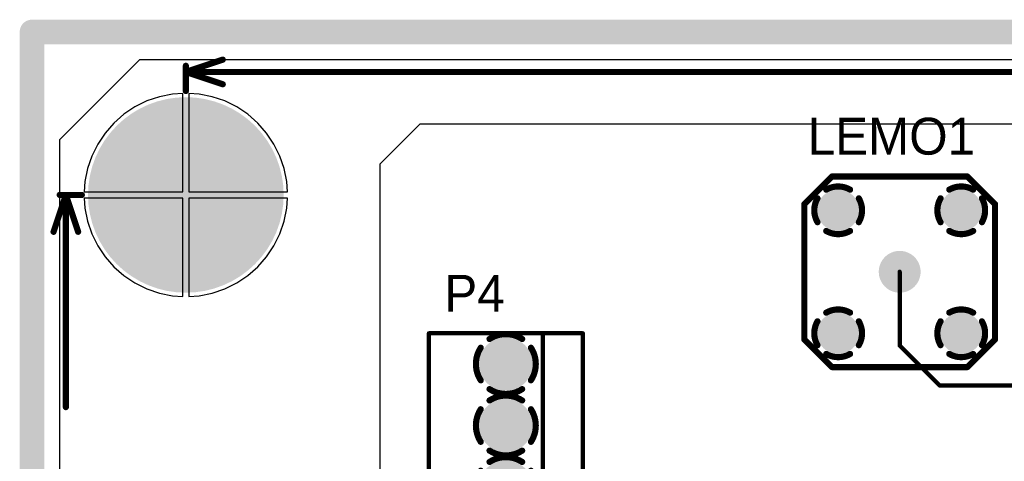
# Model space of a CAD drawing. Extents: x 0.11 to 7.09, y 0.98 to 2.62.
# Tile 2 of 15: x 0.11 to 1.71, y 1.9 to 2.62. Entities that reach past the tile are written whole.
import ezdxf

# ---------------------------------------------------------------- set-up
doc = ezdxf.new("R2010")
doc.units = 0
doc.layers.get('0').update_dxf_attribs({"linetype": 'CONTINUOUS'})
for name, color, linetype in [('BOTTOMLAYER', 5, 'CONTINUOUS'), ('BOTTOMSOLDER', 6, 'CONTINUOUS'), ('INTERNALPLANE1', 76, 'CONTINUOUS'), ('INTERNALPLANE2', 16, 'CONTINUOUS'), ('INTERNALPLANE3', 216, 'CONTINUOUS'), ('INTERNALPLANE4', 136, 'CONTINUOUS'), ('MULTILAYER', 9, 'CONTINUOUS'), ('PADHOLE', 156, 'CONTINUOUS'), ('TOPLAYER', 1, 'CONTINUOUS'), ('TOPOVERLAY', 2, 'CONTINUOUS'), ('TOPSOLDER', 216, 'CONTINUOUS')]:
    doc.layers.add(name, color=color, linetype=linetype)

# ---------------------------------------------------------------- blocks, each defined once
blk = doc.blocks.new('KK6373_1')
at = {"layer": 'BOTTOMLAYER', "const_width": 0.0335}
for points in [[(-0.0168, 0, 1), (0.0168, 0, 1)], [(0.0833, 0, 1), (0.1168, 0, 1)], [(0.1832, 0, 1), (0.2167, 0, 1)], [(0.2833, 0, 1), (0.3167, 0, 1)], [(0.3832, 0, 1), (0.4168, 0, 1)], [(0.4833, 0, 1), (0.5168, 0, 1)]]:
    blk.add_lwpolyline(points, format="xyb", close=True, dxfattribs=at)
at = {"layer": 'BOTTOMSOLDER', "const_width": 0.0375}
for points in [[(-0.0187, 0, 1), (0.0187, 0, 1)], [(0.0813, 0, 1), (0.1187, 0, 1)], [(0.1812, 0, 1), (0.2188, 0, 1)], [(0.2812, 0, 1), (0.3187, 0, 1)], [(0.3812, 0, 1), (0.4188, 0, 1)], [(0.4813, 0, 1), (0.5188, 0, 1)]]:
    blk.add_lwpolyline(points, format="xyb", close=True, dxfattribs=at)
at = {"layer": 'INTERNALPLANE1', "const_width": 0.01}
for points in [[(0.0735, 0.0408, -0.296213), (0.1265, 0.0408)], [(0.0592, -0.0265, -0.296213), (0.0592, 0.0265)], [(0.1408, 0.0265, -0.296213), (0.1408, -0.0265)], [(0.1265, -0.0408, -0.296213), (0.0735, -0.0408)]]:
    blk.add_lwpolyline(points, format="xyb", dxfattribs=at)
at = {"layer": 'INTERNALPLANE1'}
for points, const_width in [([(-0.0218, 0, 1), (0.0218, 0, 1)], 0.0436), ([(0.071, 0.0408, 1), (0.076, 0.0408, 1)], 0.005), ([(0.124, 0.0408, 1), (0.129, 0.0408, 1)], 0.005), ([(0.1782, 0, 1), (0.2218, 0, 1)], 0.0436), ([(0.2782, 0, 1), (0.3218, 0, 1)], 0.0436), ([(0.3782, 0, 1), (0.4218, 0, 1)], 0.0436), ([(0.4782, 0, 1), (0.5218, 0, 1)], 0.0436), ([(0.0567, 0.0265, 1), (0.0617, 0.0265, 1)], 0.005), ([(0.1383, 0.0265, 1), (0.1433, 0.0265, 1)], 0.005), ([(0.0567, -0.0265, 1), (0.0617, -0.0265, 1)], 0.005), ([(0.1383, -0.0265, 1), (0.1433, -0.0265, 1)], 0.005), ([(0.071, -0.0408, 1), (0.076, -0.0408, 1)], 0.005), ([(0.124, -0.0408, 1), (0.129, -0.0408, 1)], 0.005)]:
    blk.add_lwpolyline(points, format="xyb", close=True, dxfattribs=dict(at, const_width=const_width))
at = {"layer": 'INTERNALPLANE2', "const_width": 0.01}
for points in [[(-0.0265, 0.0408, -0.296213), (0.0265, 0.0408)], [(-0.0408, -0.0265, -0.296213), (-0.0408, 0.0265)], [(0.0408, 0.0265, -0.296213), (0.0408, -0.0265)], [(0.0265, -0.0408, -0.296213), (-0.0265, -0.0408)]]:
    blk.add_lwpolyline(points, format="xyb", dxfattribs=at)
at = {"layer": 'INTERNALPLANE2'}
for points, const_width in [([(-0.029, 0.0408, 1), (-0.024, 0.0408, 1)], 0.005), ([(0.024, 0.0408, 1), (0.029, 0.0408, 1)], 0.005), ([(0.0782, 0, 1), (0.1218, 0, 1)], 0.0436), ([(0.1782, 0, 1), (0.2218, 0, 1)], 0.0436), ([(0.2782, 0, 1), (0.3218, 0, 1)], 0.0436), ([(0.3782, 0, 1), (0.4218, 0, 1)], 0.0436), ([(0.4782, 0, 1), (0.5218, 0, 1)], 0.0436), ([(-0.0433, 0.0265, 1), (-0.0383, 0.0265, 1)], 0.005), ([(0.0383, 0.0265, 1), (0.0433, 0.0265, 1)], 0.005), ([(-0.0433, -0.0265, 1), (-0.0383, -0.0265, 1)], 0.005), ([(0.0383, -0.0265, 1), (0.0433, -0.0265, 1)], 0.005), ([(-0.029, -0.0408, 1), (-0.024, -0.0408, 1)], 0.005), ([(0.024, -0.0408, 1), (0.029, -0.0408, 1)], 0.005)]:
    blk.add_lwpolyline(points, format="xyb", close=True, dxfattribs=dict(at, const_width=const_width))
at = {"layer": 'INTERNALPLANE3', "const_width": 0.01}
for points in [[(0.1735, 0.0408, -0.296213), (0.2265, 0.0408)], [(0.1592, -0.0265, -0.296213), (0.1592, 0.0265)], [(0.2408, 0.0265, -0.296213), (0.2408, -0.0265)], [(0.2265, -0.0408, -0.296213), (0.1735, -0.0408)]]:
    blk.add_lwpolyline(points, format="xyb", dxfattribs=at)
at = {"layer": 'INTERNALPLANE3'}
for points, const_width in [([(-0.0218, 0, 1), (0.0218, 0, 1)], 0.0436), ([(0.0782, 0, 1), (0.1218, 0, 1)], 0.0436), ([(0.171, 0.0408, 1), (0.176, 0.0408, 1)], 0.005), ([(0.224, 0.0408, 1), (0.229, 0.0408, 1)], 0.005), ([(0.2782, 0, 1), (0.3218, 0, 1)], 0.0436), ([(0.3782, 0, 1), (0.4218, 0, 1)], 0.0436), ([(0.4782, 0, 1), (0.5218, 0, 1)], 0.0436), ([(0.1567, 0.0265, 1), (0.1617, 0.0265, 1)], 0.005), ([(0.2383, 0.0265, 1), (0.2433, 0.0265, 1)], 0.005), ([(0.1567, -0.0265, 1), (0.1617, -0.0265, 1)], 0.005), ([(0.2383, -0.0265, 1), (0.2433, -0.0265, 1)], 0.005), ([(0.171, -0.0408, 1), (0.176, -0.0408, 1)], 0.005), ([(0.224, -0.0408, 1), (0.229, -0.0408, 1)], 0.005)]:
    blk.add_lwpolyline(points, format="xyb", close=True, dxfattribs=dict(at, const_width=const_width))
at = {"layer": 'INTERNALPLANE4', "const_width": 0.01}
for points in [[(0.3735, 0.0408, -0.296213), (0.4265, 0.0408)], [(0.3592, -0.0265, -0.296213), (0.3592, 0.0265)], [(0.4408, 0.0265, -0.296213), (0.4408, -0.0265)], [(0.4265, -0.0408, -0.296213), (0.3735, -0.0408)]]:
    blk.add_lwpolyline(points, format="xyb", dxfattribs=at)
at = {"layer": 'INTERNALPLANE4'}
for points, const_width in [([(-0.0218, 0, 1), (0.0218, 0, 1)], 0.0436), ([(0.0782, 0, 1), (0.1218, 0, 1)], 0.0436), ([(0.1782, 0, 1), (0.2218, 0, 1)], 0.0436), ([(0.2782, 0, 1), (0.3218, 0, 1)], 0.0436), ([(0.371, 0.0408, 1), (0.376, 0.0408, 1)], 0.005), ([(0.424, 0.0408, 1), (0.429, 0.0408, 1)], 0.005), ([(0.4782, 0, 1), (0.5218, 0, 1)], 0.0436), ([(0.3567, 0.0265, 1), (0.3617, 0.0265, 1)], 0.005), ([(0.4383, 0.0265, 1), (0.4433, 0.0265, 1)], 0.005), ([(0.3567, -0.0265, 1), (0.3617, -0.0265, 1)], 0.005), ([(0.4383, -0.0265, 1), (0.4433, -0.0265, 1)], 0.005), ([(0.371, -0.0408, 1), (0.376, -0.0408, 1)], 0.005), ([(0.424, -0.0408, 1), (0.429, -0.0408, 1)], 0.005)]:
    blk.add_lwpolyline(points, format="xyb", close=True, dxfattribs=dict(at, const_width=const_width))
at = {"layer": 'MULTILAYER', "const_width": 0.0335}
for points in [[(-0.0168, 0, 1), (0.0168, 0, 1)], [(0.0833, 0, 1), (0.1168, 0, 1)], [(0.1832, 0, 1), (0.2167, 0, 1)], [(0.2833, 0, 1), (0.3167, 0, 1)], [(0.3832, 0, 1), (0.4168, 0, 1)], [(0.4833, 0, 1), (0.5168, 0, 1)]]:
    blk.add_lwpolyline(points, format="xyb", close=True, dxfattribs=at)
at = {"layer": 'PADHOLE', "const_width": 0.0236}
for points in [[(-0.0118, 0, 1), (0.0118, 0, 1)], [(0.0882, 0, 1), (0.1118, 0, 1)], [(0.1882, 0, 1), (0.2118, 0, 1)], [(0.2882, 0, 1), (0.3118, 0, 1)], [(0.3882, 0, 1), (0.4118, 0, 1)], [(0.4882, 0, 1), (0.5118, 0, 1)]]:
    blk.add_lwpolyline(points, format="xyb", close=True, dxfattribs=at)
at = {"layer": 'TOPLAYER', "const_width": 0.0335}
for points in [[(-0.0168, 0, 1), (0.0168, 0, 1)], [(0.0833, 0, 1), (0.1168, 0, 1)], [(0.1832, 0, 1), (0.2167, 0, 1)], [(0.2833, 0, 1), (0.3167, 0, 1)], [(0.3832, 0, 1), (0.4168, 0, 1)], [(0.4833, 0, 1), (0.5168, 0, 1)]]:
    blk.add_lwpolyline(points, format="xyb", close=True, dxfattribs=at)
at = {"layer": 'TOPOVERLAY', "const_width": 0.007}
for points in [[(0.55, 0.125), (-0.05, 0.125)], [(-0.05, -0.125), (-0.05, 0.125)], [(0.35, 0.06), (0.35, 0.125)], [(0.55, -0.125), (0.55, 0.125)], [(0.35, 0.06), (-0.05, 0.06)], [(0.55, 0.06), (0.35, 0.06)], [(0.55, -0.125), (-0.05, -0.125)]]:
    blk.add_lwpolyline(points, dxfattribs=at)
at = {"layer": 'TOPOVERLAY', "const_width": 0.0035}
for points in [[(-0.0517, 0.125, 1), (-0.0483, 0.125, 1)], [(-0.0517, 0.125, 1), (-0.0483, 0.125, 1)], [(0.3483, 0.125, 1), (0.3518, 0.125, 1)], [(0.5483, 0.125, 1), (0.5517, 0.125, 1)], [(0.5483, 0.125, 1), (0.5517, 0.125, 1)], [(-0.0517, 0.06, 1), (-0.0483, 0.06, 1)], [(0.3483, 0.06, 1), (0.3518, 0.06, 1)], [(0.3483, 0.06, 1), (0.3518, 0.06, 1)], [(0.3483, 0.06, 1), (0.3518, 0.06, 1)], [(0.5483, 0.06, 1), (0.5517, 0.06, 1)], [(-0.0517, -0.125, 1), (-0.0483, -0.125, 1)], [(-0.0517, -0.125, 1), (-0.0483, -0.125, 1)], [(0.5483, -0.125, 1), (0.5517, -0.125, 1)], [(0.5483, -0.125, 1), (0.5517, -0.125, 1)]]:
    blk.add_lwpolyline(points, format="xyb", close=True, dxfattribs=at)
at = {"layer": 'TOPSOLDER', "const_width": 0.0375}
for points in [[(-0.0187, 0, 1), (0.0187, 0, 1)], [(0.0813, 0, 1), (0.1187, 0, 1)], [(0.1812, 0, 1), (0.2188, 0, 1)], [(0.2812, 0, 1), (0.3187, 0, 1)], [(0.3812, 0, 1), (0.4188, 0, 1)], [(0.4813, 0, 1), (0.5188, 0, 1)]]:
    blk.add_lwpolyline(points, format="xyb", close=True, dxfattribs=at)
blk = doc.blocks.new('LEMO_EPA_00_14')
at = {"layer": 'BOTTOMLAYER', "const_width": 0.03}
for points in [[(-0.115, 0.1, 1), (-0.085, 0.1, 1)], [(0.085, 0.1, 1), (0.115, 0.1, 1)], [(-0.015, 0, 1), (0.015, 0, 1)], [(-0.115, -0.1, 1), (-0.085, -0.1, 1)], [(0.085, -0.1, 1), (0.115, -0.1, 1)]]:
    blk.add_lwpolyline(points, format="xyb", close=True, dxfattribs=at)
at = {"layer": 'BOTTOMSOLDER', "const_width": 0.034}
for points in [[(-0.117, 0.1, 1), (-0.083, 0.1, 1)], [(0.083, 0.1, 1), (0.117, 0.1, 1)], [(-0.017, 0, 1), (0.017, 0, 1)], [(-0.117, -0.1, 1), (-0.083, -0.1, 1)], [(0.083, -0.1, 1), (0.117, -0.1, 1)]]:
    blk.add_lwpolyline(points, format="xyb", close=True, dxfattribs=at)
at = {"layer": 'INTERNALPLANE1', "const_width": 0.0338}
for points in [[(-0.1169, 0.1, 1), (-0.0831, 0.1, 1)], [(0.0831, 0.1, 1), (0.1169, 0.1, 1)], [(-0.0169, 0, 1), (0.0169, 0, 1)], [(-0.1169, -0.1, 1), (-0.0831, -0.1, 1)], [(0.0831, -0.1, 1), (0.1169, -0.1, 1)]]:
    blk.add_lwpolyline(points, format="xyb", close=True, dxfattribs=at)
at = {"layer": 'INTERNALPLANE2', "const_width": 0.01}
for points in [[(-0.1194, 0.1336, -0.267949), (-0.0806, 0.1336)], [(0.0806, 0.1336, -0.267949), (0.1194, 0.1336)], [(-0.1336, 0.0806, -0.267949), (-0.1336, 0.1194)], [(-0.0664, 0.1194, -0.267949), (-0.0664, 0.0806)], [(0.0664, 0.0806, -0.267949), (0.0664, 0.1194)], [(0.1336, 0.1194, -0.267949), (0.1336, 0.0806)], [(-0.0806, 0.0664, -0.267949), (-0.1194, 0.0664)], [(0.1194, 0.0664, -0.267949), (0.0806, 0.0664)], [(-0.1194, -0.0664, -0.267949), (-0.0806, -0.0664)], [(0.0806, -0.0664, -0.267949), (0.1194, -0.0664)], [(-0.1336, -0.1194, -0.267949), (-0.1336, -0.0806)], [(-0.0664, -0.0806, -0.267949), (-0.0664, -0.1194)], [(0.0664, -0.1194, -0.267949), (0.0664, -0.0806)], [(0.1336, -0.0806, -0.267949), (0.1336, -0.1194)], [(-0.0806, -0.1336, -0.267949), (-0.1194, -0.1336)], [(0.1194, -0.1336, -0.267949), (0.0806, -0.1336)]]:
    blk.add_lwpolyline(points, format="xyb", dxfattribs=at)
at = {"layer": 'INTERNALPLANE2'}
for points, const_width in [([(-0.1219, 0.1336, 1), (-0.1169, 0.1336, 1)], 0.005), ([(-0.0831, 0.1336, 1), (-0.0781, 0.1336, 1)], 0.005), ([(0.0781, 0.1336, 1), (0.0831, 0.1336, 1)], 0.005), ([(0.1169, 0.1336, 1), (0.1219, 0.1336, 1)], 0.005), ([(-0.1361, 0.1194, 1), (-0.1311, 0.1194, 1)], 0.005), ([(-0.0689, 0.1194, 1), (-0.0639, 0.1194, 1)], 0.005), ([(0.0639, 0.1194, 1), (0.0689, 0.1194, 1)], 0.005), ([(0.1311, 0.1194, 1), (0.1361, 0.1194, 1)], 0.005), ([(-0.1361, 0.0806, 1), (-0.1311, 0.0806, 1)], 0.005), ([(-0.0689, 0.0806, 1), (-0.0639, 0.0806, 1)], 0.005), ([(0.0639, 0.0806, 1), (0.0689, 0.0806, 1)], 0.005), ([(0.1311, 0.0806, 1), (0.1361, 0.0806, 1)], 0.005), ([(-0.1219, 0.0664, 1), (-0.1169, 0.0664, 1)], 0.005), ([(-0.0831, 0.0664, 1), (-0.0781, 0.0664, 1)], 0.005), ([(0.0781, 0.0664, 1), (0.0831, 0.0664, 1)], 0.005), ([(0.1169, 0.0664, 1), (0.1219, 0.0664, 1)], 0.005), ([(-0.0169, 0, 1), (0.0169, 0, 1)], 0.0338), ([(-0.1219, -0.0664, 1), (-0.1169, -0.0664, 1)], 0.005), ([(-0.0831, -0.0664, 1), (-0.0781, -0.0664, 1)], 0.005), ([(0.0781, -0.0664, 1), (0.0831, -0.0664, 1)], 0.005), ([(0.1169, -0.0664, 1), (0.1219, -0.0664, 1)], 0.005), ([(-0.1361, -0.0806, 1), (-0.1311, -0.0806, 1)], 0.005), ([(-0.0689, -0.0806, 1), (-0.0639, -0.0806, 1)], 0.005), ([(0.0639, -0.0806, 1), (0.0689, -0.0806, 1)], 0.005), ([(0.1311, -0.0806, 1), (0.1361, -0.0806, 1)], 0.005), ([(-0.1361, -0.1194, 1), (-0.1311, -0.1194, 1)], 0.005), ([(-0.0689, -0.1194, 1), (-0.0639, -0.1194, 1)], 0.005), ([(0.0639, -0.1194, 1), (0.0689, -0.1194, 1)], 0.005), ([(0.1311, -0.1194, 1), (0.1361, -0.1194, 1)], 0.005), ([(-0.1219, -0.1336, 1), (-0.1169, -0.1336, 1)], 0.005), ([(-0.0831, -0.1336, 1), (-0.0781, -0.1336, 1)], 0.005), ([(0.0781, -0.1336, 1), (0.0831, -0.1336, 1)], 0.005), ([(0.1169, -0.1336, 1), (0.1219, -0.1336, 1)], 0.005)]:
    blk.add_lwpolyline(points, format="xyb", close=True, dxfattribs=dict(at, const_width=const_width))
at = {"layer": 'INTERNALPLANE3', "const_width": 0.0338}
for points in [[(-0.1169, 0.1, 1), (-0.0831, 0.1, 1)], [(0.0831, 0.1, 1), (0.1169, 0.1, 1)], [(-0.0169, 0, 1), (0.0169, 0, 1)], [(-0.1169, -0.1, 1), (-0.0831, -0.1, 1)], [(0.0831, -0.1, 1), (0.1169, -0.1, 1)]]:
    blk.add_lwpolyline(points, format="xyb", close=True, dxfattribs=at)
at = {"layer": 'INTERNALPLANE4', "const_width": 0.0338}
for points in [[(-0.1169, 0.1, 1), (-0.0831, 0.1, 1)], [(0.0831, 0.1, 1), (0.1169, 0.1, 1)], [(-0.0169, 0, 1), (0.0169, 0, 1)], [(-0.1169, -0.1, 1), (-0.0831, -0.1, 1)], [(0.0831, -0.1, 1), (0.1169, -0.1, 1)]]:
    blk.add_lwpolyline(points, format="xyb", close=True, dxfattribs=at)
at = {"layer": 'MULTILAYER', "const_width": 0.03}
for points in [[(-0.115, 0.1, 1), (-0.085, 0.1, 1)], [(0.085, 0.1, 1), (0.115, 0.1, 1)], [(-0.015, 0, 1), (0.015, 0, 1)], [(-0.115, -0.1, 1), (-0.085, -0.1, 1)], [(0.085, -0.1, 1), (0.115, -0.1, 1)]]:
    blk.add_lwpolyline(points, format="xyb", close=True, dxfattribs=at)
at = {"layer": 'PADHOLE', "const_width": 0.0138}
for points in [[(-0.1069, 0.1, 1), (-0.0931, 0.1, 1)], [(0.0931, 0.1, 1), (0.1069, 0.1, 1)], [(-0.0069, 0, 1), (0.0069, 0, 1)], [(-0.1069, -0.1, 1), (-0.0931, -0.1, 1)], [(0.0931, -0.1, 1), (0.1069, -0.1, 1)]]:
    blk.add_lwpolyline(points, format="xyb", close=True, dxfattribs=at)
at = {"layer": 'TOPLAYER', "const_width": 0.03}
for points in [[(-0.115, 0.1, 1), (-0.085, 0.1, 1)], [(0.085, 0.1, 1), (0.115, 0.1, 1)], [(-0.015, 0, 1), (0.015, 0, 1)], [(-0.115, -0.1, 1), (-0.085, -0.1, 1)], [(0.085, -0.1, 1), (0.115, -0.1, 1)]]:
    blk.add_lwpolyline(points, format="xyb", close=True, dxfattribs=at)
at = {"layer": 'TOPOVERLAY', "const_width": 0.01}
for points in [[(-0.155, 0.11), (-0.11, 0.155)], [(-0.11, 0.155), (0.11, 0.155)], [(0.11, 0.155), (0.155, 0.11)], [(-0.155, -0.11), (-0.155, 0.11)], [(0.155, -0.11), (0.155, 0.11)], [(-0.155, -0.11), (-0.11, -0.155)], [(0.11, -0.155), (0.155, -0.11)], [(-0.11, -0.155), (0.11, -0.155)]]:
    blk.add_lwpolyline(points, dxfattribs=at)
at = {"layer": 'TOPOVERLAY', "const_width": 0.005}
for points in [[(-0.1125, 0.155, 1), (-0.1075, 0.155, 1)], [(-0.1125, 0.155, 1), (-0.1075, 0.155, 1)], [(0.1075, 0.155, 1), (0.1125, 0.155, 1)], [(0.1075, 0.155, 1), (0.1125, 0.155, 1)], [(-0.1575, 0.11, 1), (-0.1525, 0.11, 1)], [(-0.1575, 0.11, 1), (-0.1525, 0.11, 1)], [(0.1525, 0.11, 1), (0.1575, 0.11, 1)], [(0.1525, 0.11, 1), (0.1575, 0.11, 1)], [(-0.1575, -0.11, 1), (-0.1525, -0.11, 1)], [(-0.1575, -0.11, 1), (-0.1525, -0.11, 1)], [(0.1525, -0.11, 1), (0.1575, -0.11, 1)], [(0.1525, -0.11, 1), (0.1575, -0.11, 1)], [(-0.1125, -0.155, 1), (-0.1075, -0.155, 1)], [(-0.1125, -0.155, 1), (-0.1075, -0.155, 1)], [(0.1075, -0.155, 1), (0.1125, -0.155, 1)], [(0.1075, -0.155, 1), (0.1125, -0.155, 1)]]:
    blk.add_lwpolyline(points, format="xyb", close=True, dxfattribs=at)
at = {"layer": 'TOPSOLDER', "const_width": 0.034}
for points in [[(-0.117, 0.1, 1), (-0.083, 0.1, 1)], [(0.083, 0.1, 1), (0.117, 0.1, 1)], [(-0.017, 0, 1), (0.017, 0, 1)], [(-0.117, -0.1, 1), (-0.083, -0.1, 1)], [(0.083, -0.1, 1), (0.117, -0.1, 1)]]:
    blk.add_lwpolyline(points, format="xyb", close=True, dxfattribs=at)

msp = doc.modelspace()

# ---------------------------------------------------------------- linework, layer by layer
at = {"layer": 'BOTTOMLAYER'}
for points, const_width in [([(0.3025, 2.335, 1), (0.4575, 2.335, 1)], 0.155), ([(1.5382, 2.21, 1), (1.5417, 2.21, 1)], 0.0035), ([(1.5382, 2.09, 1), (1.5417, 2.09, 1)], 0.0035), ([(1.5382, 2.09, 1), (1.5417, 2.09, 1)], 0.0035), ([(1.6033, 2.025, 1), (1.6067, 2.025, 1)], 0.0035), ([(1.6033, 2.025, 1), (1.6067, 2.025, 1)], 0.0035)]:
    msp.add_lwpolyline(points, format="xyb", close=True, dxfattribs=dict(at, const_width=const_width))
at = {"layer": 'BOTTOMLAYER', "const_width": 0.007}
for points in [[(1.54, 2.09), (1.54, 2.21)], [(1.54, 2.09), (1.605, 2.025)], [(1.605, 2.025), (1.97, 2.025)]]:
    msp.add_lwpolyline(points, dxfattribs=at)
at = {"layer": 'BOTTOMSOLDER', "const_width": 0.159}
msp.add_lwpolyline([(0.3005, 2.335, 1), (0.4595, 2.335, 1)], format="xyb", close=True, dxfattribs=at)
at = {"layer": 'INTERNALPLANE1', "const_width": 0.04}
for points in [[(0.13, 1), (0.13, 2.6)], [(0.13, 2.6), (7.07, 2.6)]]:
    msp.add_lwpolyline(points, dxfattribs=at)
at = {"layer": 'INTERNALPLANE1'}
for points, const_width in [([(0.12, 2.6, 1), (0.14, 2.6, 1)], 0.02), ([(0.12, 2.6, 1), (0.14, 2.6, 1)], 0.02), ([(0.3355, 2.335, 1), (0.4245, 2.335, 1)], 0.089)]:
    msp.add_lwpolyline(points, format="xyb", close=True, dxfattribs=dict(at, const_width=const_width))
at = {"layer": 'INTERNALPLANE2', "const_width": 0.04}
for points in [[(0.13, 1), (0.13, 2.6)], [(0.13, 2.6), (7.07, 2.6)]]:
    msp.add_lwpolyline(points, dxfattribs=at)
at = {"layer": 'INTERNALPLANE2'}
for points, const_width in [([(0.12, 2.6, 1), (0.14, 2.6, 1)], 0.02), ([(0.12, 2.6, 1), (0.14, 2.6, 1)], 0.02), ([(0.3355, 2.335, 1), (0.4245, 2.335, 1)], 0.089)]:
    msp.add_lwpolyline(points, format="xyb", close=True, dxfattribs=dict(at, const_width=const_width))
at = {"layer": 'INTERNALPLANE3', "const_width": 0.04}
for points in [[(0.13, 1), (0.13, 2.6)], [(0.13, 2.6), (7.07, 2.6)]]:
    msp.add_lwpolyline(points, dxfattribs=at)
at = {"layer": 'INTERNALPLANE3'}
for points, const_width in [([(0.12, 2.6, 1), (0.14, 2.6, 1)], 0.02), ([(0.12, 2.6, 1), (0.14, 2.6, 1)], 0.02), ([(0.3355, 2.335, 1), (0.4245, 2.335, 1)], 0.089)]:
    msp.add_lwpolyline(points, format="xyb", close=True, dxfattribs=dict(at, const_width=const_width))
at = {"layer": 'INTERNALPLANE4', "const_width": 0.04}
for points in [[(0.13, 1), (0.13, 2.6)], [(0.13, 2.6), (7.07, 2.6)]]:
    msp.add_lwpolyline(points, dxfattribs=at)
at = {"layer": 'INTERNALPLANE4'}
for points, const_width in [([(0.12, 2.6, 1), (0.14, 2.6, 1)], 0.02), ([(0.12, 2.6, 1), (0.14, 2.6, 1)], 0.02), ([(0.3355, 2.335, 1), (0.4245, 2.335, 1)], 0.089)]:
    msp.add_lwpolyline(points, format="xyb", close=True, dxfattribs=dict(at, const_width=const_width))
at = {"layer": 'MULTILAYER', "const_width": 0.155}
msp.add_lwpolyline([(0.3025, 2.335, 1), (0.4575, 2.335, 1)], format="xyb", close=True, dxfattribs=at)
at = {"layer": 'PADHOLE', "const_width": 0.069}
msp.add_lwpolyline([(0.3455, 2.335, 1), (0.4145, 2.335, 1)], format="xyb", close=True, dxfattribs=at)
at = {"layer": 'TOPLAYER'}
for p, q in [((0.175, 2.425), (0.305, 2.555)), ((0.305, 2.555), (3.6969, 2.555)), ((0.3584, 2.4989), (0.3372, 2.4947)), ((0.375, 2.5), (0.3584, 2.4989)), ((0.375, 2.34), (0.375, 2.5)), ((0.4016, 2.4989), (0.385, 2.5)), ((0.385, 2.5), (0.385, 2.34)), ((0.4228, 2.4947), (0.4016, 2.4989)), ((0.3167, 2.4878), (0.2973, 2.4782)), ((0.3372, 2.4947), (0.3167, 2.4878)), ((0.4433, 2.4878), (0.4228, 2.4947)), ((0.4627, 2.4782), (0.4433, 2.4878)), ((0.2793, 2.4662), (0.2631, 2.4519)), ((0.2973, 2.4782), (0.2793, 2.4662)), ((0.4807, 2.4662), (0.4627, 2.4782)), ((0.4969, 2.4519), (0.4807, 2.4662)), ((0.2631, 2.4519), (0.2488, 2.4357)), ((0.5112, 2.4357), (0.4969, 2.4519)), ((0.76, 2.45), (0.695, 2.385)), ((3.56, 2.45), (0.76, 2.45)), ((0.2488, 2.4357), (0.2368, 2.4177)), ((0.5232, 2.4177), (0.5112, 2.4357)), ((0.175, 1.154), (0.175, 2.425)), ((0.2368, 2.4177), (0.2272, 2.3983)), ((0.5328, 2.3983), (0.5232, 2.4177)), ((0.2272, 2.3983), (0.2203, 2.3778)), ((0.5397, 2.3778), (0.5328, 2.3983)), ((0.695, 2.385), (0.695, 1.11)), ((0.2203, 2.3778), (0.2161, 2.3566)), ((0.5439, 2.3566), (0.5397, 2.3778)), ((0.2161, 2.3566), (0.215, 2.34)), ((0.545, 2.34), (0.5439, 2.3566)), ((0.215, 2.34), (0.375, 2.34)), ((0.385, 2.34), (0.545, 2.34)), ((0.375, 2.33), (0.215, 2.33)), ((0.215, 2.33), (0.2161, 2.3134)), ((0.375, 2.17), (0.375, 2.33)), ((0.545, 2.33), (0.385, 2.33)), ((0.385, 2.33), (0.385, 2.17)), ((0.5439, 2.3134), (0.545, 2.33)), ((0.2161, 2.3134), (0.2203, 2.2922)), ((0.5397, 2.2922), (0.5439, 2.3134)), ((0.2203, 2.2922), (0.2272, 2.2717)), ((0.5328, 2.2717), (0.5397, 2.2922)), ((0.2272, 2.2717), (0.2368, 2.2523)), ((0.5232, 2.2523), (0.5328, 2.2717)), ((0.2368, 2.2523), (0.2488, 2.2343)), ((0.5112, 2.2343), (0.5232, 2.2523)), ((0.2488, 2.2343), (0.2631, 2.2181)), ((0.4969, 2.2181), (0.5112, 2.2343)), ((0.2631, 2.2181), (0.2793, 2.2038)), ((0.4807, 2.2038), (0.4969, 2.2181)), ((0.2793, 2.2038), (0.2973, 2.1918)), ((0.4627, 2.1918), (0.4807, 2.2038)), ((0.2973, 2.1918), (0.3167, 2.1822)), ((0.3167, 2.1822), (0.3372, 2.1753)), ((0.4228, 2.1753), (0.4433, 2.1822)), ((0.4433, 2.1822), (0.4627, 2.1918)), ((0.3372, 2.1753), (0.3584, 2.1711)), ((0.3584, 2.1711), (0.375, 2.17)), ((0.385, 2.17), (0.4016, 2.1711)), ((0.4016, 2.1711), (0.4228, 2.1753))]:
    msp.add_line(p, q, dxfattribs=at)
at = {"layer": 'TOPLAYER', "const_width": 0.155}
msp.add_lwpolyline([(0.3025, 2.335, 1), (0.4575, 2.335, 1)], format="xyb", close=True, dxfattribs=at)
at = {"layer": 'TOPOVERLAY', "const_width": 0.01}
for points in [[(0.38, 2.535), (0.44, 2.555)], [(0.38, 2.504), (0.38, 2.545)], [(0.38, 2.535), (1.8506, 2.535)], [(0.38, 2.535), (0.44, 2.515)], [(0.165, 2.275), (0.185, 2.335)], [(0.175, 2.335), (0.211, 2.335)], [(0.185, 1.9899), (0.185, 2.335)], [(0.185, 2.335), (0.205, 2.275)]]:
    msp.add_lwpolyline(points, dxfattribs=at)
at = {"layer": 'TOPOVERLAY', "const_width": 0.005}
for points in [[(0.4375, 2.555, 1), (0.4425, 2.555, 1)], [(0.3775, 2.545, 1), (0.3825, 2.545, 1)], [(0.3775, 2.535, 1), (0.3825, 2.535, 1)], [(0.3775, 2.535, 1), (0.3825, 2.535, 1)], [(0.3775, 2.535, 1), (0.3825, 2.535, 1)], [(0.4375, 2.515, 1), (0.4425, 2.515, 1)], [(0.3775, 2.504, 1), (0.3825, 2.504, 1)], [(0.1725, 2.335, 1), (0.1775, 2.335, 1)], [(0.1825, 2.335, 1), (0.1875, 2.335, 1)], [(0.1825, 2.335, 1), (0.1875, 2.335, 1)], [(0.1825, 2.335, 1), (0.1875, 2.335, 1)], [(0.2085, 2.335, 1), (0.2135, 2.335, 1)], [(0.1625, 2.275, 1), (0.1675, 2.275, 1)], [(0.2025, 2.275, 1), (0.2075, 2.275, 1)], [(0.1825, 1.9899, 1), (0.1875, 1.9899, 1)]]:
    msp.add_lwpolyline(points, format="xyb", close=True, dxfattribs=at)
at = {"layer": 'TOPSOLDER', "const_width": 0.159}
msp.add_lwpolyline([(0.3005, 2.335, 1), (0.4595, 2.335, 1)], format="xyb", close=True, dxfattribs=at)

# ---------------------------------------------------------------- block references
msp.add_blockref('LEMO_EPA_00_14', (1.54, 2.21))
at = {"rotation": 270}
msp.add_blockref('KK6373_1', (0.9, 2.06), dxfattribs=at)

# ---------------------------------------------------------------- texts
at = {"layer": 'TOPOVERLAY'}
msp.add_text('LEMO1', height=0.06, dxfattribs=at).set_placement((1.3905, 2.4005))
msp.add_text('P4', height=0.06, rotation=360, dxfattribs=at).set_placement((0.8, 2.145))

doc.saveas('drawing.dxf')
